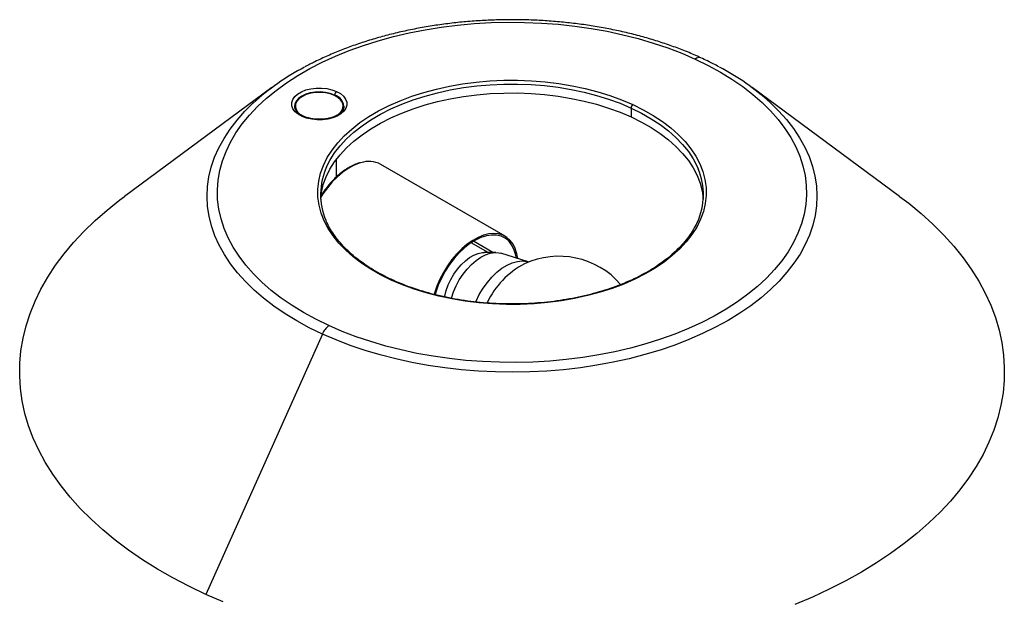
# Paper-space layout '_Isométrica' of a CAD drawing. Header units: millimetres. Extents: x -173 to 187, y -69 to 1150.
# Tile 6 of 6: x -173 to 187, y 939 to 1150. Entities that reach past the tile are written whole.
import ezdxf

# ---------------------------------------------------------------- set-up
doc = ezdxf.new("R2010")
doc.units = ezdxf.units.MM

psp = doc.layouts.new('_Isométrica')

# ---------------------------------------------------------------- linework, layer by layer
at = {"color": 7, "linetype": 'Continuous', "lineweight": 25}
for p, q in [((-81, 1125.46), (-134.95, 1085.69)), ((148.49, 1085.69), (94.53, 1125.46)), ((-72.69, 1118.6), (-72.69, 1118.47)), ((-72.66, 1118.28), (-72.66, 1118.5)), ((-72.44, 1118.68), (-72.44, 1117.56)), ((-54.87, 1117.76), (-54.97, 1118.08)), ((-54.94, 1117.6), (-54.94, 1118.68)), ((-54.79, 1117.91), (-54.94, 1118.34)), ((-54.72, 1118.69), (-54.72, 1118.46)), ((-54.69, 1118.6), (-54.69, 1118.72)), ((50.31, 1118.01), (50.31, 1114.75)), ((-57.44, 1092.79), (-57.44, 1099.2)), ((4.31, 1071.11), (-41.23, 1097.4)), ((-1.95, 1065.23), (-8.11, 1068.78)), ((0.84, 1065.22), (-3.41, 1065.23)), ((12.63, 1061.8), (2.74, 1064.93)), ((-62.57, 1035.4), (-105.19, 940.25))]:
    psp.add_line(p, q, dxfattribs=at)
at = {"color": 8, "linetype": 'Continuous', "lineweight": 25}
for p, q in [((-58.09, 1122.56), (-58.09, 1122.66)), ((-0.22, 1065.22), (-7.29, 1069.3))]:
    psp.add_line(p, q, dxfattribs=at)
at = {"color": 7, "linetype": 'Continuous', "lineweight": 25, "flags": 128}
for points in [[(-60.22, 1038.5), (-64.93, 1040.79), (-69.4, 1043.23), (-73.62, 1045.81), (-77.58, 1048.53), (-81.27, 1051.37), (-84.67, 1054.33), (-87.77, 1057.39), (-90.56, 1060.56), (-93.03, 1063.81), (-95.18, 1067.14), (-97, 1070.53), (-98.48, 1073.98), (-99.61, 1077.47), (-100.4, 1080.99), (-100.84, 1084.53), (-100.92, 1088.08), (-100.66, 1091.63), (-100.05, 1095.16), (-99.08, 1098.67), (-97.77, 1102.14), (-96.13, 1105.56), (-94.14, 1108.92), (-91.83, 1112.21), (-89.19, 1115.42), (-86.24, 1118.54), (-82.99, 1121.55), (-79.44, 1124.45), (-75.62, 1127.23), (-71.52, 1129.88), (-67.17, 1132.39), (-62.58, 1134.76), (-57.77, 1136.97), (-52.74, 1139.01), (-47.52, 1140.89), (-42.12, 1142.59), (-36.56, 1144.11), (-30.86, 1145.44), (-25.03, 1146.59), (-19.11, 1147.54), (-13.1, 1148.3), (-7.02, 1148.85), (-0.9, 1149.2), (5.24, 1149.36), (11.39, 1149.3), (17.53, 1149.05), (23.63, 1148.6), (29.68, 1147.94), (35.65, 1147.09), (41.52, 1146.04), (47.29, 1144.79), (52.92, 1143.37), (58.4, 1141.75), (63.71, 1139.96), (68.84, 1138), (73.76, 1135.87)], [(73.76, 1135.87), (78.46, 1133.58), (82.94, 1131.15), (87.16, 1128.56), (91.12, 1125.85), (94.81, 1123), (98.2, 1120.04), (101.3, 1116.98), (104.1, 1113.81), (106.57, 1110.56), (108.72, 1107.23), (110.54, 1103.84), (112.01, 1100.39), (113.15, 1096.9), (113.94, 1093.38), (114.37, 1089.84), (114.46, 1086.29), (114.2, 1082.74), (113.58, 1079.21), (112.62, 1075.7), (111.31, 1072.23), (109.66, 1068.81), (107.68, 1065.45), (105.36, 1062.16), (102.73, 1058.95), (99.78, 1055.83), (96.53, 1052.82), (92.98, 1049.92), (89.16, 1047.14), (85.06, 1044.49), (80.71, 1041.98), (76.12, 1039.61), (71.3, 1037.41), (66.27, 1035.36), (61.05, 1033.48), (55.65, 1031.78), (50.09, 1030.26), (44.39, 1028.93), (38.57, 1027.78), (32.65, 1026.83), (26.63, 1026.08), (20.56, 1025.52), (14.44, 1025.17), (8.29, 1025.02), (2.14, 1025.07), (-3.99, 1025.32), (-10.09, 1025.78), (-16.14, 1026.43), (-22.11, 1027.29), (-27.99, 1028.34), (-33.75, 1029.58), (-39.38, 1031.01), (-44.86, 1032.62), (-50.17, 1034.41), (-55.3, 1036.37), (-60.22, 1038.5)], [(-37.39, 1055.09), (-41.25, 1056.99), (-44.86, 1059.05), (-48.2, 1061.24), (-51.27, 1063.57), (-54.04, 1066.02), (-56.5, 1068.58), (-58.64, 1071.24), (-60.44, 1073.97), (-61.9, 1076.77), (-63.01, 1079.63), (-63.77, 1082.52), (-64.17, 1085.44), (-64.2, 1088.36), (-63.88, 1091.28), (-63.19, 1094.18), (-62.15, 1097.04), (-60.75, 1099.86), (-59.02, 1102.61), (-56.94, 1105.28), (-54.55, 1107.85), (-51.84, 1110.33), (-48.83, 1112.68), (-45.53, 1114.9), (-41.98, 1116.99), (-38.17, 1118.92), (-34.13, 1120.69), (-29.89, 1122.29), (-25.46, 1123.71), (-20.86, 1124.94), (-16.13, 1125.98), (-11.27, 1126.83), (-6.33, 1127.47), (-1.32, 1127.91), (3.74, 1128.14), (8.8, 1128.16), (13.86, 1127.97), (18.88, 1127.57), (23.84, 1126.97), (28.72, 1126.17), (33.48, 1125.16), (38.1, 1123.97), (42.57, 1122.58), (46.85, 1121.02), (50.93, 1119.28)], [(-69.97, 1114.93), (-71.39, 1115.73), (-72.51, 1116.67), (-73.3, 1117.71), (-73.72, 1118.83), (-73.75, 1119.97), (-73.39, 1121.1), (-72.67, 1122.16), (-71.59, 1123.12), (-70.22, 1123.94), (-68.59, 1124.59), (-66.77, 1125.04), (-64.84, 1125.28), (-62.86, 1125.3), (-60.91, 1125.1), (-59.07, 1124.68), (-57.41, 1124.06)], [(-58.09, 1122.75), (-59.68, 1123.33), (-61.44, 1123.71), (-63.3, 1123.87), (-65.18, 1123.8), (-66.99, 1123.51), (-68.66, 1123.01), (-70.11, 1122.32), (-71.28, 1121.47), (-72.12, 1120.49), (-72.59, 1119.44), (-72.67, 1118.36), (-72.66, 1118.26)], [(-57.41, 1124.06), (-55.99, 1123.26), (-54.86, 1122.32), (-54.07, 1121.28), (-53.66, 1120.16), (-53.63, 1119.02), (-53.98, 1117.89), (-54.71, 1116.83), (-55.78, 1115.87), (-57.16, 1115.05), (-58.79, 1114.4), (-60.6, 1113.95), (-62.54, 1113.7), (-64.52, 1113.69), (-66.46, 1113.89), (-68.3, 1114.31), (-69.97, 1114.93)], [(-57.02, 1115.41), (-56.35, 1115.93), (-55.52, 1116.87), (-55.05, 1117.89), (-54.95, 1118.94), (-55.24, 1119.99), (-55.89, 1120.97), (-56.89, 1121.86), (-58.18, 1122.6), (-59.72, 1123.18), (-61.42, 1123.56), (-63.23, 1123.72), (-65.06, 1123.67), (-66.82, 1123.39), (-68.45, 1122.91), (-69.87, 1122.25)], [(-63.18, 1084.74), (-62.88, 1087.14), (-62.21, 1090), (-61.18, 1092.82), (-59.8, 1095.6), (-58.09, 1098.31), (-56.05, 1100.94), (-53.68, 1103.48), (-51.01, 1105.92), (-48.04, 1108.24), (-44.8, 1110.43), (-41.29, 1112.49), (-37.54, 1114.39), (-33.56, 1116.13), (-29.37, 1117.71), (-25, 1119.11), (-20.47, 1120.33), (-15.8, 1121.36), (-11.02, 1122.19), (-6.14, 1122.82), (-1.2, 1123.25), (3.78, 1123.48), (8.78, 1123.5), (13.76, 1123.31), (18.71, 1122.92), (23.6, 1122.33), (28.41, 1121.53), (33.1, 1120.55), (37.66, 1119.37), (42.06, 1118), (46.29, 1116.46), (50.31, 1114.75)], [(-69.87, 1122.25), (-71.03, 1121.43), (-71.86, 1120.49), (-72.33, 1119.47), (-72.43, 1118.41), (-72.14, 1117.37), (-71.48, 1116.38), (-70.49, 1115.5), (-70.16, 1115.28)], [(-72.44, 1118.34), (-72.59, 1117.89), (-72.64, 1117.67)], [(-72.44, 1117.98), (-72.49, 1117.8), (-72.56, 1117.46)], [(50.93, 1119.28), (54.78, 1117.38), (58.39, 1115.33), (61.74, 1113.13), (64.8, 1110.8), (67.57, 1108.35), (70.03, 1105.79), (72.17, 1103.14), (73.98, 1100.4), (75.44, 1097.6), (76.55, 1094.75), (77.31, 1091.85), (77.7, 1088.94), (77.74, 1086.01), (77.41, 1083.09), (76.73, 1080.19), (75.69, 1077.33), (74.29, 1074.51), (72.55, 1071.77), (70.48, 1069.1), (68.08, 1066.52), (65.37, 1064.05), (62.36, 1061.69), (59.07, 1059.47), (55.51, 1057.38), (51.71, 1055.45), (47.67, 1053.68), (43.43, 1052.08), (38.99, 1050.66), (34.4, 1049.43), (29.66, 1048.39), (24.81, 1047.54), (19.86, 1046.9), (14.85, 1046.46), (9.8, 1046.24), (4.73, 1046.21), (-0.33, 1046.4), (-5.35, 1046.8), (-10.31, 1047.4), (-15.18, 1048.21), (-19.94, 1049.21), (-24.57, 1050.41), (-29.03, 1051.79), (-33.32, 1053.35), (-37.39, 1055.09)], [(50.31, 1114.75), (54.11, 1112.87), (57.67, 1110.85), (60.96, 1108.68), (63.99, 1106.38), (66.72, 1103.97), (69.14, 1101.44), (71.25, 1098.83), (73.03, 1096.13), (74.47, 1093.37), (75.57, 1090.56), (76.31, 1087.7), (76.71, 1084.83), (76.71, 1084.74)], [(-105.19, 940.25), (-111.32, 943.19), (-117.21, 946.29), (-122.86, 949.52), (-128.26, 952.91), (-133.39, 956.42), (-138.25, 960.06), (-142.82, 963.83), (-147.11, 967.7), (-151.09, 971.69), (-154.76, 975.77), (-158.11, 979.93), (-161.15, 984.19), (-163.85, 988.51), (-166.22, 992.9), (-168.25, 997.34), (-169.94, 1001.84), (-171.28, 1006.37), (-172.28, 1010.93), (-172.92, 1015.51), (-173.21, 1020.11), (-173.15, 1024.71), (-172.74, 1029.3), (-171.98, 1033.87), (-170.86, 1038.43), (-169.4, 1042.94), (-167.6, 1047.42), (-165.45, 1051.85), (-162.96, 1056.22), (-160.15, 1060.52), (-157, 1064.74), (-153.54, 1068.88), (-149.76, 1072.93), (-145.67, 1076.88), (-141.29, 1080.71), (-136.62, 1084.44), (-134.95, 1085.69)], [(148.49, 1085.69), (151.79, 1083.18), (156.36, 1079.41), (160.64, 1075.54), (164.62, 1071.56), (168.3, 1067.48), (171.65, 1063.31), (174.68, 1059.05), (177.39, 1054.73), (179.76, 1050.34), (181.79, 1045.9), (183.48, 1041.4), (184.82, 1036.87), (185.81, 1032.31), (186.46, 1027.73), (186.75, 1023.13), (186.69, 1018.54), (186.28, 1013.94), (185.51, 1009.37), (184.4, 1004.82), (182.94, 1000.3), (181.13, 995.82), (178.98, 991.39), (176.5, 987.02), (173.68, 982.72), (170.54, 978.5), (167.07, 974.36), (163.3, 970.31), (159.21, 966.36), (154.83, 962.53), (150.16, 958.8), (145.2, 955.2), (139.98, 951.73), (134.49, 948.4), (128.76, 945.21), (122.78, 942.17), (116.58, 939.29), (110.17, 936.56)], [(8.85, 1063), (8.55, 1064.74), (7.98, 1066.62), (7.17, 1068.26), (6.13, 1069.64), (4.89, 1070.73), (3.47, 1071.53), (1.88, 1072.01), (0.15, 1072.17), (-1.69, 1072), (-3.62, 1071.51), (-5.59, 1070.71), (-7.59, 1069.61), (-9.58, 1068.22), (-11.52, 1066.58), (-13.4, 1064.69), (-15.17, 1062.6), (-16.81, 1060.34), (-18.3, 1057.94), (-19.6, 1055.44), (-20.71, 1052.88), (-21.6, 1050.3), (-21.73, 1049.86)], [(8.37, 1063.15), (8.1, 1064.55), (7.49, 1066.43), (6.64, 1068.06), (5.55, 1069.41), (4.25, 1070.45), (2.75, 1071.17), (1.1, 1071.55), (-0.7, 1071.59), (-2.6, 1071.3), (-4.58, 1070.66), (-6.6, 1069.7), (-8.62, 1068.43), (-10.62, 1066.87), (-12.55, 1065.06), (-14.39, 1063.01), (-16.1, 1060.77), (-17.65, 1058.37), (-19.02, 1055.85), (-20.18, 1053.27), (-21.11, 1050.65), (-21.37, 1049.79)], [(-17.8, 1048.94), (-17.75, 1049.26), (-17.26, 1051.29), (-16.54, 1053.33), (-15.6, 1055.35), (-14.48, 1057.29), (-13.2, 1059.1), (-11.79, 1060.75), (-10.28, 1062.18), (-8.72, 1063.37), (-7.13, 1064.28), (-5.57, 1064.89), (-4.06, 1065.2), (-3.41, 1065.23)], [(-15.37, 1048.4), (-15.33, 1048.54), (-14.6, 1050.79), (-13.65, 1053.03), (-12.49, 1055.2), (-11.14, 1057.26), (-9.65, 1059.16), (-8.04, 1060.86), (-6.34, 1062.32), (-4.61, 1063.51), (-2.86, 1064.4), (-1.16, 1064.97), (0.48, 1065.21), (2, 1065.12), (2.74, 1064.93)], [(-98.85, 937.48), (-105.19, 940.25)]]:
    psp.add_lwpolyline(points, dxfattribs=at)
at = {"color": 8, "linetype": 'Continuous', "lineweight": 25, "flags": 128}
for points in [[(-61, 1096.49), (-59.8, 1098.86), (-58.09, 1101.57), (-56.05, 1104.2), (-53.68, 1106.75), (-51.01, 1109.18), (-48.04, 1111.5), (-44.8, 1113.7), (-41.29, 1115.75), (-37.54, 1117.66), (-33.56, 1119.4), (-29.37, 1120.98), (-25, 1122.38), (-20.47, 1123.59), (-15.8, 1124.62), (-11.02, 1125.45), (-6.14, 1126.09), (-1.2, 1126.52), (3.78, 1126.74), (8.78, 1126.76), (13.76, 1126.58), (18.71, 1126.19), (23.6, 1125.59), (28.41, 1124.8), (33.1, 1123.81), (37.66, 1122.63), (42.06, 1121.27), (46.29, 1119.72), (50.31, 1118.01)], [(-58.09, 1122.66), (-59.68, 1123.25), (-61.44, 1123.63), (-63.3, 1123.79), (-65.18, 1123.72), (-66.99, 1123.43), (-68.66, 1122.93), (-70.11, 1122.24), (-71.28, 1121.39), (-72.12, 1120.41), (-72.59, 1119.36), (-72.69, 1118.6)], [(-62.57, 1035.4), (-67.35, 1037.72), (-71.9, 1040.2), (-76.21, 1042.81), (-80.25, 1045.57), (-84.02, 1048.45), (-87.5, 1051.45), (-90.69, 1054.55), (-93.57, 1057.75), (-96.14, 1061.05), (-98.38, 1064.42), (-100.29, 1067.85), (-101.86, 1071.35), (-103.09, 1074.89), (-103.98, 1078.46), (-104.52, 1082.06), (-104.7, 1085.66), (-104.54, 1089.27), (-104.03, 1092.87), (-103.16, 1096.44), (-101.96, 1099.99), (-100.41, 1103.48), (-98.52, 1106.92), (-96.3, 1110.3), (-93.76, 1113.6), (-90.9, 1116.81), (-87.82, 1119.84)], [(101.12, 1120.05), (104.23, 1117.02), (107.11, 1113.82), (109.67, 1110.53), (111.91, 1107.16), (113.82, 1103.72), (115.4, 1100.23), (116.63, 1096.69), (117.52, 1093.11), (118.05, 1089.52), (118.24, 1085.91), (118.08, 1082.3), (117.56, 1078.7), (116.7, 1075.13), (115.49, 1071.59), (113.94, 1068.09), (112.06, 1064.65), (109.84, 1061.27), (107.29, 1057.98), (104.43, 1054.77), (101.27, 1051.65), (97.8, 1048.65), (94.05, 1045.76), (90.03, 1043), (85.74, 1040.37), (81.21, 1037.89), (76.44, 1035.55), (71.45, 1033.38), (66.26, 1031.36), (60.88, 1029.52), (55.33, 1027.86), (49.62, 1026.38), (43.79, 1025.09), (37.83, 1023.98), (31.78, 1023.08), (25.65, 1022.36), (19.46, 1021.85), (13.23, 1021.54), (6.98, 1021.43), (0.73, 1021.53), (-5.5, 1021.83), (-11.69, 1022.32), (-17.83, 1023.02), (-23.89, 1023.92), (-29.85, 1025.01), (-35.69, 1026.29), (-41.41, 1027.75), (-46.97, 1029.41), (-52.36, 1031.23), (-57.56, 1033.23), (-62.57, 1035.4)], [(50.31, 1118.01), (54.11, 1116.14), (57.67, 1114.11), (60.96, 1111.95), (63.99, 1109.65), (66.72, 1107.23), (69.14, 1104.71), (71.25, 1102.1), (73.03, 1099.4), (74.47, 1096.64), (74.85, 1095.77)], [(-48.49, 1098), (-49.15, 1097.8), (-51.13, 1097), (-53.13, 1095.9), (-55.11, 1094.51), (-57.06, 1092.86), (-58.93, 1090.98), (-60.71, 1088.89), (-62.35, 1086.63), (-63.12, 1085.44)], [(-6.52, 1047.13), (-6.37, 1047.47), (-5.18, 1049.86), (-3.79, 1052.14), (-2.24, 1054.28), (-0.55, 1056.24), (1.25, 1057.96), (3.11, 1059.42), (5, 1060.59), (6.88, 1061.44), (8.72, 1061.96), (10.46, 1062.13), (12.09, 1061.95), (12.63, 1061.8)]]:
    psp.add_lwpolyline(points, dxfattribs=at)
at = {"color": 8, "linetype": 'Continuous', "lineweight": 25}
for centre, radius, start, end in [((75.18, 1134.38), 2.06, 71.312, 133.6558), ((-59.59, 1117.94), 4.96, 9.0818, 72.4159), ((-69.65, 1114.59), 0.467, 72.1258, 132.6644), ((25.98, 1033.36), 31.35, 117.9307, 154.6736), ((-37.11, 1054.78), 0.42, 71.8945, 133.0547)]:
    psp.add_arc(centre, radius, start, end, dxfattribs=at)
at = {"color": 7, "linetype": 'Continuous', "lineweight": 25}
for centre, radius, start, end in [((-27.58, 1053.66), 89.49, 117.6362, 132.3121), ((40.9, 1053.33), 89.88, 47.9284, 62.3514), ((-56.19, 1122.59), 1.9, 129.6921, 175.4094), ((-59.51, 1118.13), 4.83, 4.2433, 72.9393), ((-56.82, 1122.66), 1.27, 176.1694, 179.9539), ((52.02, 1117.96), 1.72, 129.5738, 178.1878), ((-45.58, 1089.04), 9.42, 62.5248, 107.9802), ((-39.04, 1086.38), 24.18, 155.2778, 202.8951), ((52.57, 1086.36), 24.18, 335.2778, 22.8951), ((23.89, 1033.83), 30, 41.1079, 114.8123), ((-55.33, 1032.37), 7.85, 128.5855, 157.2781)]:
    psp.add_arc(centre, radius, start, end, dxfattribs=at)
for points, knots in [([(75.84, 1136.33), (75, 1136.71), (72.57, 1137.81), (68.41, 1139.5), (63.32, 1141.35), (58.06, 1143.04), (52.66, 1144.56), (47.14, 1145.91), (41.51, 1147.08), (35.78, 1148.08), (29.97, 1148.89), (24.1, 1149.52), (18.19, 1149.97), (12.24, 1150.23), (6.27, 1150.31), (0.31, 1150.2), (-5.63, 1149.91), (-11.55, 1149.43), (-17.41, 1148.77), (-23.2, 1147.92), (-28.91, 1146.9), (-34.53, 1145.7), (-40.03, 1144.32), (-45.4, 1142.77), (-50.63, 1141.06), (-55.71, 1139.18), (-60.6, 1137.14), (-65.01, 1135.1), (-67.69, 1133.68), (-68.87, 1133.06)], [0, 0, 0, 0, 0.02012, 0.058196, 0.096252, 0.134286, 0.1723, 0.210294, 0.248269, 0.286228, 0.324174, 0.362108, 0.400034, 0.437954, 0.475871, 0.513788, 0.551706, 0.58963, 0.627561, 0.665502, 0.703457, 0.741427, 0.779416, 0.817426, 0.85546, 0.893518, 0.931603, 0.969714, 1, 1, 1, 1]), ([(82.4, 1133.07), (81.04, 1133.79), (78.9, 1134.91), (76.66, 1135.96), (75.84, 1136.33)], [0, 0, 0, 0, 0.63811, 1, 1, 1, 1]), ([(-69.51, 1115.03), (-69.72, 1115.14), (-70.35, 1115.44), (-71.21, 1116.02), (-71.99, 1116.76), (-72.45, 1117.53), (-72.67, 1118.03), (-72.66, 1118.27), (-72.66, 1118.28)], [0, 0, 0, 0, 0.1147813, 0.3338043, 0.5519972, 0.7709092, 0.9957642, 1, 1, 1, 1]), ([(-54.73, 1118.45), (-54.73, 1118.35), (-54.72, 1118), (-54.97, 1117.41), (-55.49, 1116.65), (-56.31, 1115.9), (-57.41, 1115.22), (-58.72, 1114.65), (-60.21, 1114.22), (-61.83, 1113.95), (-63.51, 1113.84), (-65.21, 1113.91), (-66.84, 1114.15), (-68.31, 1114.53), (-69.13, 1114.87), (-69.51, 1115.03)], [0, 0, 0, 0, 0.035107, 0.117147, 0.194898, 0.277722, 0.358944, 0.439959, 0.521227, 0.602865, 0.684778, 0.766804, 0.848744, 0.93038, 1, 1, 1, 1]), ([(-48.76, 1098.03), (-48.85, 1098.01), (-49.55, 1097.85), (-50.92, 1097.29), (-52.82, 1096.34), (-54.73, 1095.1), (-56.6, 1093.62), (-58.41, 1091.92), (-60.13, 1090.03), (-61.67, 1088.09), (-62.56, 1086.74), (-62.97, 1086.12)], [0, 0, 0, 0, 0.018778, 0.14373, 0.269083, 0.394583, 0.520059, 0.645461, 0.770785, 0.896042, 1, 1, 1, 1]), ([(-36.98, 1055.18), (-37.61, 1055.48), (-39.46, 1056.35), (-42.36, 1057.88), (-45.6, 1059.83), (-48.59, 1061.89), (-51.34, 1064.06), (-53.82, 1066.33), (-56.03, 1068.69), (-57.97, 1071.12), (-59.59, 1073.61), (-60.72, 1075.65), (-61.19, 1076.87), (-61.32, 1077.22)], [0, 0, 0, 0, 0.052877, 0.153474, 0.254058, 0.354626, 0.455188, 0.55576, 0.65637, 0.757057, 0.857869, 0.958865, 1, 1, 1, 1]), ([(74.56, 1076.52), (74.41, 1076.16), (73.89, 1074.94), (72.69, 1072.9), (70.98, 1070.41), (68.95, 1067.99), (66.65, 1065.65), (64.09, 1063.41), (61.26, 1061.27), (58.19, 1059.24), (54.89, 1057.32), (51.37, 1055.54), (47.65, 1053.9), (43.74, 1052.4), (39.67, 1051.06), (35.44, 1049.87), (31.09, 1048.85), (26.62, 1048), (22.07, 1047.32), (17.44, 1046.82), (12.77, 1046.5), (8.07, 1046.36), (3.36, 1046.4), (-1.33, 1046.62), (-5.98, 1047.02), (-10.58, 1047.6), (-15.1, 1048.36), (-19.51, 1049.29), (-23.81, 1050.38), (-27.97, 1051.64), (-31.97, 1053.05), (-34.95, 1054.26), (-36.58, 1055), (-36.98, 1055.18)], [0, 0, 0, 0, 0.013892, 0.04776, 0.081537, 0.11524, 0.148888, 0.182498, 0.216086, 0.249663, 0.283237, 0.316811, 0.350389, 0.383974, 0.417567, 0.451167, 0.484774, 0.518388, 0.552008, 0.585632, 0.619259, 0.652889, 0.68652, 0.72015, 0.753778, 0.787403, 0.821024, 0.854639, 0.888247, 0.921848, 0.955439, 0.989022, 1, 1, 1, 1])]:
    psp.add_open_spline(points, degree=3, knots=knots, dxfattribs=at)

doc.saveas('drawing.dxf')
